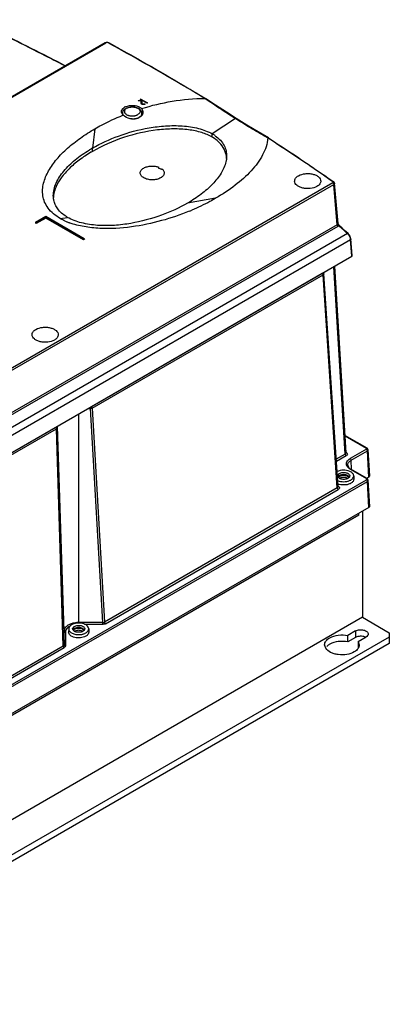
# Model space of a CAD drawing. Header units: millimetres. Extents: x 59 to 456, y 172 to 546.
# Tile 10 of 10: x 317 to 456, y 172 to 542. Entities that reach past the tile are written whole.
import ezdxf

# ---------------------------------------------------------------- set-up
doc = ezdxf.new("R2010")
doc.units = ezdxf.units.MM
doc.header["$LTSCALE"] = 46.725481
doc.layers.get('0').update_dxf_attribs({"linetype": 'CONTINUOUS'})

msp = doc.modelspace()

# ---------------------------------------------------------------- linework, layer by layer
at = {"color": 7, "linetype": 'Continuous'}
for p, q in [((183.94, 437.84), (349.34, 533.33)), ((184.19, 437.82), (349.59, 533.31)), ((350.45, 533.22), (350.28, 533.31)), ((350.45, 533.22), (350.28, 533.31)), ((361.74, 511.66), (362.33, 511.69)), ((361.77, 511.48), (361.74, 511.66)), ((362.36, 511.51), (361.77, 511.48)), ((362.33, 511.69), (362.33, 511.51)), ((362.43, 512.05), (362.64, 512.17)), ((364.94, 510.6), (362.43, 512.05)), ((362.64, 511.9), (362.64, 512.17)), ((362.64, 512.17), (365.15, 510.72)), ((362.82, 510.58), (362.82, 511.27)), ((362.82, 510.55), (362.82, 510.58)), ((363.1, 510.33), (363.12, 510.58)), ((363.1, 510.55), (363.1, 510.33)), ((363.12, 511.27), (363.12, 510.58)), ((363.64, 510.3), (364.17, 510.33)), ((363.64, 510.13), (363.64, 510.3)), ((364.19, 510.16), (363.66, 510.13)), ((364.17, 510.33), (364.19, 510.16)), ((365.15, 510.72), (364.94, 510.6)), ((386.88, 512.25), (386.72, 512.35)), ((386.88, 512.25), (386.72, 512.35)), ((386.97, 512.38), (386.98, 512.38)), ((355.83, 506.92), (355.77, 506.36)), ((363.09, 506.92), (363.15, 506.36)), ((398.16, 504.82), (389.51, 499.09)), ((398.36, 504.7), (398.16, 504.82)), ((398.36, 504.7), (398.16, 504.82)), ((345.48, 501.01), (344.5, 493.74)), ((389.49, 497.85), (389.51, 499.09)), ((410.54, 497.41), (410.35, 497.54)), ((410.54, 497.41), (410.35, 497.54)), ((410.64, 497.54), (410.63, 497.54)), ((344.07, 492.24), (343.99, 492.19)), ((344.1, 492.22), (344.03, 492.17)), ((344.5, 492.49), (344.5, 493.74)), ((434.74, 480.68), (272.34, 386.92)), ((435.06, 481.06), (435.06, 481.06)), ((436.68, 465.45), (435.38, 480.53)), ((272.7, 386.33), (435.09, 480.09)), ((436.4, 464.96), (435.09, 480.09)), ((390.73, 474.89), (380.24, 473.1)), ((323.12, 465.89), (327, 468.14)), ((323.12, 465.89), (323.12, 465.65)), ((323.47, 465.69), (323.12, 465.89)), ((327, 467.74), (323.47, 465.69)), ((327, 467.49), (323.47, 465.45)), ((323.47, 465.69), (323.47, 465.45)), ((327, 468.14), (341.49, 459.77)), ((327, 467.74), (327, 467.49)), ((341.15, 459.57), (327, 467.74)), ((341.15, 459.32), (327, 467.49)), ((332.4, 467.33), (335.21, 467.74)), ((436.4, 464.96), (272.7, 370.44)), ((272.99, 369.89), (436.69, 464.4)), ((323.47, 465.45), (323.12, 465.65)), ((437.1, 464.48), (436.95, 464.61)), ((437.1, 464.47), (436.95, 464.61)), ((440.22, 461.63), (220.18, 334.59)), ((221.29, 332.36), (441.35, 459.41)), ((341.49, 459.77), (341.15, 459.57)), ((341.15, 459.57), (341.15, 459.32)), ((341.5, 459.53), (341.15, 459.32)), ((341.49, 459.77), (341.5, 459.53)), ((441.89, 453.15), (441.35, 459.41)), ((442.03, 453.36), (441.49, 459.63)), ((441.49, 459.63), (441.49, 459.63)), ((221.29, 325.78), (441.89, 453.15)), ((439.38, 378.91), (435.13, 449.24)), ((439.68, 379.32), (435.43, 449.42)), ((430.76, 446.62), (344.21, 396.65)), ((344.49, 396.18), (431.04, 446.15)), ((431.33, 446.58), (431.04, 446.15)), ((436.41, 366.2), (431.04, 446.15)), ((436.7, 366.63), (431.33, 446.58)), ((342.91, 396), (343.78, 396)), ((343.78, 396.5), (343.78, 396)), ((348.41, 315.65), (343.78, 396)), ((344.49, 396.18), (349.12, 315.81)), ((339.38, 315.38), (339.38, 393.96)), ((330.76, 388.89), (231.17, 331.39)), ((231.45, 330.92), (331.04, 388.42)), ((333.57, 306.83), (331.04, 388.42)), ((331.34, 389.32), (331.34, 388.81)), ((331.34, 388.81), (333.87, 307.25)), ((333.87, 312.46), (331.4, 389.36)), ((447.58, 381.13), (439.28, 385.92)), ((439.29, 385.74), (447.33, 381.1)), ((447.33, 380.69), (441.26, 377.19)), ((447.97, 380.53), (447.58, 381.13)), ((439.38, 378.91), (436.01, 376.96)), ((436.06, 376.18), (439.74, 378.3)), ((439.66, 379.58), (439.84, 379.47)), ((439.67, 379.58), (439.79, 379.5)), ((439.79, 379.5), (439.84, 379.47)), ((441.61, 376.59), (447.68, 380.09)), ((447.68, 380.09), (447.97, 380.53)), ((448.27, 370.28), (447.68, 380.09)), ((448.57, 370.71), (447.97, 380.53)), ((441.72, 373.08), (441.61, 376.59)), ((436.53, 370.67), (437.19, 371.62)), ((441.26, 373.17), (447.33, 369.67)), ((447.58, 369.69), (441.51, 373.2)), ((442.55, 370.72), (442.57, 369.49)), ((448.27, 370.28), (447.42, 369.79)), ((447.97, 369.1), (447.58, 369.69)), ((448.27, 370.28), (448.57, 370.71)), ((228.39, 242.86), (447.33, 369.26)), ((228.92, 242.37), (447.68, 368.66)), ((436.41, 366.2), (349.12, 315.81)), ((436.41, 366.2), (436.7, 366.63)), ((447.68, 368.66), (447.97, 369.1)), ((448.27, 358.85), (447.68, 368.66)), ((448.57, 359.28), (447.97, 369.1)), ((349.48, 315.21), (436.77, 365.61)), ((448.27, 358.85), (229.37, 232.47)), ((448.27, 358.85), (448.57, 359.28)), ((444.45, 355.99), (229.78, 232.05)), ((444.45, 355.99), (444.45, 356.65)), ((445.87, 357.46), (445.87, 317.62)), ((445.87, 317.62), (208.56, 180.61)), ((337.11, 313.28), (337.78, 314.22)), ((348.41, 315.65), (339.38, 315.65)), ((348.41, 314.96), (341.54, 314.96)), ((348.41, 314.96), (348.41, 315.65)), ((445.87, 317.62), (455.91, 311.82)), ((333.87, 307.25), (333.87, 312.46)), ((334.37, 312.07), (334.37, 306.85)), ((335.63, 313.32), (335.6, 312.09)), ((343.13, 313.32), (343.15, 312.09)), ((443.29, 312.49), (440.38, 310.82)), ((440.38, 308.37), (440.38, 310.82)), ((443.29, 312.49), (443.29, 310.04)), ((455.91, 311.82), (455.91, 307.74)), ((455.91, 310.19), (221.43, 174.81)), ((455.91, 307.74), (221.43, 172.36)), ((333.57, 306.83), (236.41, 250.73)), ((432.05, 306.01), (431.66, 307.29)), ((443.29, 310.04), (440.38, 308.37)), ((444.27, 308.57), (447.18, 310.25)), ((444.27, 308.57), (444.66, 307.29)), ((444.27, 308.57), (444.27, 306.12)), ((236.77, 250.14), (333.93, 306.24))]:
    msp.add_line(p, q, dxfattribs=at)
for points in [[(398.46, 504.85), (394.79, 507.19), (390.69, 509.88), (386.98, 512.38)], [(410.63, 497.54), (406.74, 499.8), (402.42, 502.4), (398.46, 504.85)], [(435.38, 480.53), (435.35, 480.69), (435.22, 480.92), (435.06, 481.06)], [(437.23, 464.61), (436.98, 464.9), (436.7, 465.46)], [(440.5, 461.63), (439.55, 462.5), (438.21, 463.72), (437.23, 464.61)], [(441.49, 459.63), (441.18, 460.69), (440.5, 461.63)]]:
    msp.add_lwpolyline(points, dxfattribs=at)
for centre, radius, start, end in [((349.94, 532.55), 0.844, 81.8766, 99.061), ((357.03, 507.38), 1.61, 152.9836, 157.5067), ((357.16, 507.31), 1.75, 147.7933, 152.9677), ((357.14, 506.11), 1.7, 149.8868, 153.8401), ((357.2, 506.07), 1.78, 148.8582, 149.9067), ((357.25, 506.04), 1.84, 146.3059, 148.8495), ((357.04, 506.79), 1.22, 173.8687, 186.7788), ((357.06, 506.8), 1.24, 186.7749, 191.0501), ((358.27, 506.38), 2.56, 136.1766, 136.8258), ((358.62, 505.61), 4.03, 115.7616, 119.9486), ((361.92, 506.23), 1.24, 354.2422, 6.1138), ((361.68, 506.05), 1.82, 30.3, 33.2738), ((388.75, 424.75), 87.7, 111.8451, 112.0049), ((359.46, 510.97), 6.28, 267.8421, 276.1936), ((359.49, 510.69), 6, 276.2307, 279.005), ((359.66, 509.85), 5.14, 284.7631, 286.9527), ((360.19, 508.76), 4.04, 292.8515, 294.885), ((360.4, 508.13), 3.26, 299.9805, 304.0548), ((382.02, 486.1), 14.99, 57.1687, 60.0174), ((381.86, 484.63), 15.26, 58.6868, 60.0044), ((382.07, 484.97), 14.86, 57.9842, 58.6841), ((382.53, 486.89), 14.06, 55.0382, 57.1613), ((371.04, 447.7), 53.14, 120.7396, 121.3764), ((371.65, 446.67), 54.33, 119.9786, 120.7391), ((371.6, 445.56), 54.19, 119.9993, 120.5351), ((386.07, 489.61), 8.77, 1.4333, 6.6247), ((370.32, 486.69), 0.91, 295.1051, 299.9557), ((368.72, 483.6), 3.01, 48.3748, 48.7696), ((339.6, 474.74), 9.73, 173.7355, 177.1206), ((340.02, 474.69), 10.14, 172.2152, 173.7478), ((347.14, 551.92), 88.54, 292.3539, 293.0301), ((344.09, 488.19), 23.92, 245.9658, 247.3548), ((344.48, 489.14), 24.95, 247.3531, 248.5349), ((344.75, 489.83), 25.69, 248.5325, 249.2322), ((344.88, 490.15), 26.04, 249.2311, 249.4296), ((344.97, 490.4), 26.3, 249.4301, 249.923), ((150.97, 147.8), 426.8, 47.3334, 47.9005), ((438.46, 459.64), 2.65, 45.361, 48.4997), ((439, 459.23), 2.35, 4.3613, 8.0268), ((439.19, 378.55), 1.12, 52.4022, 54.9993), ((437.59, 369.86), 0.714, 157.6262, 165.1255), ((438.27, 368.42), 1.63, 119.9353, 125.6027), ((439.32, 368.41), 1.64, 54.4972, 59.8701), ((338.9, 308.41), 7.18, 108.3759, 108.991), ((337.48, 311.05), 3.46, 127.8263, 132.9726), ((338.17, 312.46), 0.714, 157.6262, 165.1255), ((338.85, 311.02), 1.63, 119.9353, 125.6027), ((339.91, 311.01), 1.64, 54.4972, 59.8701), ((445.65, 307.35), 3.1, 64.3792, 67.8311)]:
    msp.add_arc(centre, radius, start, end, dxfattribs=at)
for points, knots in [([(299.69, 541.94), (302.62, 540.55), (314.26, 534.95), (325.79, 529.15), (334.35, 524.68)], [0, 0, 0, 0, 0.251974, 1, 1, 1, 1]), ([(334.21, 524.6), (331.39, 526.07), (319.96, 531.97), (308.42, 537.64), (299.69, 541.79)], [0, 0, 0, 0, 0.248028, 1, 1, 1, 1]), ([(349.34, 533.33), (349.35, 533.34), (349.44, 533.37), (349.53, 533.34), (349.59, 533.31)], [0, 0, 0, 0, 0.2209, 1, 1, 1, 1]), ([(349.81, 533.38), (349.79, 533.38), (349.71, 533.36), (349.64, 533.33), (349.59, 533.31)], [0, 0, 0, 0, 0.266817, 1, 1, 1, 1]), ([(350.28, 533.31), (350.27, 533.32), (350.2, 533.35), (350.12, 533.37), (350.06, 533.38)], [0, 0, 0, 0, 0.232027, 1, 1, 1, 1]), ([(350.28, 533.31), (350.3, 533.32), (350.38, 533.36), (350.47, 533.37), (350.52, 533.34)], [0, 0, 0, 0, 0.295858, 1, 1, 1, 1]), ([(386.72, 512.35), (383.77, 514.14), (371.8, 521.3), (359.66, 528.19), (350.45, 533.22)], [0, 0, 0, 0, 0.247602, 1, 1, 1, 1]), ([(350.52, 533.34), (353.63, 531.65), (365.89, 524.86), (378.01, 517.81), (386.97, 512.38)], [0, 0, 0, 0, 0.25241, 1, 1, 1, 1]), ([(362.33, 511.69), (362.48, 511.7), (362.75, 511.67), (363, 511.53), (363.07, 511.43)], [0, 0, 0, 0, 0.556188, 1, 1, 1, 1]), ([(362.82, 511.27), (362.82, 511.31), (362.77, 511.41), (362.6, 511.5), (362.44, 511.52), (362.36, 511.51)], [0, 0, 0, 0, 0.18549, 0.548722, 1, 1, 1, 1]), ([(363.66, 510.13), (363.56, 510.13), (363.25, 510.14), (362.85, 510.33), (362.82, 510.55)], [0, 0, 0, 0, 0.314215, 1, 1, 1, 1]), ([(363.09, 511.03), (363.09, 511.09), (363.03, 511.23), (362.91, 511.3), (362.84, 511.34)], [0, 0, 0, 0, 0.441571, 1, 1, 1, 1]), ([(362.97, 508.59), (366.73, 509.76), (374.56, 511.65), (382.62, 512.39), (386.72, 512.35)], [0, 0, 0, 0, 0.489261, 1, 1, 1, 1]), ([(363.12, 510.58), (363.12, 510.54), (363.17, 510.42), (363.37, 510.32), (363.54, 510.3), (363.64, 510.3)], [0, 0, 0, 0, 0.18549, 0.548722, 1, 1, 1, 1]), ([(386.71, 512.36), (386.73, 512.37), (386.81, 512.41), (386.92, 512.41), (386.97, 512.38)], [0, 0, 0, 0, 0.293706, 1, 1, 1, 1]), ([(398.16, 504.82), (396.28, 506.01), (392.49, 508.45), (388.74, 510.95), (386.88, 512.25)], [0, 0, 0, 0, 0.495105, 1, 1, 1, 1]), ([(355.43, 507.43), (355.43, 507.57), (355.46, 507.77), (355.53, 507.95), (355.54, 507.99)], [0, 0, 0, 0, 0.743576, 1, 1, 1, 1]), ([(355.84, 506.43), (355.72, 506.58), (355.52, 506.89), (355.44, 507.25), (355.43, 507.43)], [0, 0, 0, 0, 0.522168, 1, 1, 1, 1]), ([(355.83, 506.92), (355.84, 507.04), (355.88, 507.26), (356.01, 507.58), (356.18, 507.87), (356.33, 508.05), (356.41, 508.13)], [0, 0, 0, 0, 0.24905, 0.498214, 0.748113, 1, 1, 1, 1]), ([(355.87, 508.51), (355.92, 508.56), (356.14, 508.79), (356.4, 508.98), (356.61, 509.1)], [0, 0, 0, 0, 0.23414, 1, 1, 1, 1]), ([(356.43, 508.15), (356.47, 508.2), (356.68, 508.4), (356.91, 508.56), (357.09, 508.67)], [0, 0, 0, 0, 0.2457, 1, 1, 1, 1]), ([(357.38, 508.7), (357.24, 508.62), (356.99, 508.45), (356.74, 508.17), (356.61, 507.93), (356.55, 507.75), (356.52, 507.57), (356.52, 507.39), (356.56, 507.21), (356.66, 506.96), (356.87, 506.68), (357.23, 506.38), (357.52, 506.22), (357.68, 506.16)], [0, 0, 0, 0, 0.141249, 0.266374, 0.323864, 0.378789, 0.432127, 0.485015, 0.538638, 0.594104, 0.713712, 0.848732, 1, 1, 1, 1]), ([(356.87, 509.23), (357.36, 509.47), (358.47, 509.78), (360.16, 509.81), (361.74, 509.46), (362.65, 508.92), (362.97, 508.59)], [0, 0, 0, 0, 0.252746, 0.525172, 0.783539, 1, 1, 1, 1]), ([(357.09, 508.67), (357.35, 508.82), (357.92, 509.06), (358.84, 509.24), (359.8, 509.26), (360.74, 509.13), (361.47, 508.87), (361.99, 508.58), (362.33, 508.33), (362.62, 508.03), (362.85, 507.7), (363.02, 507.32), (363.08, 507.06), (363.09, 506.92)], [0, 0, 0, 0, 0.124892, 0.256862, 0.392191, 0.525623, 0.652755, 0.713482, 0.772453, 0.830105, 0.886968, 0.943516, 1, 1, 1, 1]), ([(357.38, 508.7), (357.53, 508.78), (357.84, 508.93), (358.34, 509.08), (358.89, 509.18), (359.46, 509.21), (360.03, 509.18), (360.58, 509.08), (361.08, 508.93), (361.53, 508.72), (361.9, 508.47), (362.18, 508.17), (362.36, 507.85), (362.42, 507.5), (362.36, 507.16), (362.18, 506.83), (361.9, 506.54), (361.67, 506.38), (361.54, 506.3)], [0, 0, 0, 0, 0.066589, 0.138433, 0.214058, 0.291652, 0.369246, 0.444872, 0.516718, 0.583305, 0.643684, 0.697698, 0.746281, 0.791653, 0.837025, 0.885608, 0.939619, 1, 1, 1, 1]), ([(362.23, 505.43), (362.37, 505.53), (362.63, 505.73), (362.88, 506.05), (363.01, 506.32), (363.07, 506.52), (363.1, 506.72), (363.1, 506.86), (363.09, 506.92)], [0, 0, 0, 0, 0.286222, 0.542634, 0.661827, 0.776586, 0.888655, 1, 1, 1, 1]), ([(362.97, 508.59), (363.13, 508.38), (363.39, 507.93), (363.49, 507.42), (363.48, 507.17)], [0, 0, 0, 0, 0.519719, 1, 1, 1, 1]), ([(363.48, 507.17), (363.48, 507.08), (363.45, 506.72), (363.3, 506.37), (363.15, 506.13)], [0, 0, 0, 0, 0.246521, 1, 1, 1, 1]), ([(363.42, 506.55), (363.4, 506.66), (363.34, 506.8), (363.27, 506.93), (363.25, 506.97)], [0, 0, 0, 0, 0.742247, 1, 1, 1, 1]), ([(345.48, 501.01), (346.29, 501.48), (349.67, 503.35), (353.18, 504.97), (355.89, 506.07)], [0, 0, 0, 0, 0.242575, 1, 1, 1, 1]), ([(361.75, 505.04), (361.29, 504.84), (360.26, 504.61), (358.25, 504.73), (356.77, 505.43), (356.12, 506.16)], [0, 0, 0, 0, 0.249735, 0.514129, 1, 1, 1, 1]), ([(357.68, 506.16), (357.81, 506.1), (358.08, 506), (358.68, 505.85), (359.46, 505.78), (360.24, 505.85), (360.84, 506), (361.11, 506.1), (361.24, 506.16)], [0, 0, 0, 0, 0.117466, 0.241325, 0.499997, 0.758669, 0.882527, 1, 1, 1, 1]), ([(360.42, 504.77), (360.47, 504.77), (360.66, 504.81), (360.84, 504.85), (360.97, 504.88)], [0, 0, 0, 0, 0.253395, 1, 1, 1, 1]), ([(361.16, 504.93), (361.24, 504.96), (361.54, 505.06), (361.83, 505.19), (362.03, 505.31)], [0, 0, 0, 0, 0.261532, 1, 1, 1, 1]), ([(361.24, 506.16), (361.27, 506.17), (361.37, 506.21), (361.47, 506.26), (361.54, 506.3)], [0, 0, 0, 0, 0.25586, 1, 1, 1, 1]), ([(363.15, 506.13), (363.1, 506.06), (362.86, 505.74), (362.55, 505.48), (362.3, 505.32)], [0, 0, 0, 0, 0.237225, 1, 1, 1, 1]), ([(398.16, 504.82), (398.19, 504.84), (398.28, 504.88), (398.4, 504.89), (398.46, 504.85)], [0, 0, 0, 0, 0.318207, 1, 1, 1, 1]), ([(410.34, 497.53), (409.35, 498.09), (407.35, 499.23), (403.35, 501.61), (400.36, 503.44), (398.36, 504.7)], [0, 0, 0, 0, 0.245468, 0.493735, 1, 1, 1, 1]), ([(332.4, 467.33), (330.67, 468.33), (328.36, 470.2), (326.53, 473.42), (325.87, 475.81), (325.77, 478.22), (326.28, 481.44), (327.97, 485.38), (331.12, 489.75), (335.19, 493.85), (340.03, 497.66), (343.6, 499.93), (345.48, 501.01)], [0, 0, 0, 0, 0.13449, 0.192515, 0.247033, 0.300259, 0.353846, 0.46547, 0.585822, 0.715306, 0.853563, 1, 1, 1, 1]), ([(344.5, 493.74), (347.63, 495.54), (354.54, 498.69), (363.89, 501.2), (371.96, 502.19), (378.21, 502.23), (384.18, 501.38), (387.9, 500.02), (389.51, 499.09)], [0, 0, 0, 0, 0.23102, 0.483191, 0.615768, 0.75009, 0.881156, 1, 1, 1, 1]), ([(389.49, 497.85), (388.25, 498.57), (385.34, 499.76), (380.41, 500.76), (374.82, 501.05), (366.59, 500.49), (356.17, 498.1), (348.21, 494.63), (344.5, 492.49)], [0, 0, 0, 0, 0.091895, 0.199562, 0.320296, 0.449005, 0.72602, 1, 1, 1, 1]), ([(392.26, 495.74), (392.09, 495.91), (391.38, 496.59), (390.58, 497.18), (389.95, 497.57)], [0, 0, 0, 0, 0.242197, 1, 1, 1, 1]), ([(390.58, 498.41), (391.3, 497.9), (392.58, 496.81), (393.98, 494.85), (394.75, 492.76), (394.88, 491.33), (394.87, 490.63)], [0, 0, 0, 0, 0.285227, 0.539862, 0.774252, 1, 1, 1, 1]), ([(410.35, 497.54), (410.19, 495.33), (409.02, 491.98), (406.5, 488.05), (403.2, 484.07), (398, 479.46), (393.28, 476.36), (390.73, 474.89)], [0, 0, 0, 0, 0.214895, 0.330938, 0.453101, 0.715236, 1, 1, 1, 1]), ([(394.78, 490.62), (394.67, 491.56), (394.12, 493.46), (392.95, 495.04), (392.26, 495.74)], [0, 0, 0, 0, 0.490998, 1, 1, 1, 1]), ([(410.63, 497.55), (410.61, 497.56), (410.52, 497.59), (410.43, 497.56), (410.36, 497.53)], [0, 0, 0, 0, 0.22495, 1, 1, 1, 1]), ([(434.77, 481.06), (432.79, 482.45), (424.79, 488.01), (416.68, 493.42), (410.54, 497.41)], [0, 0, 0, 0, 0.248129, 1, 1, 1, 1]), ([(410.64, 497.54), (412.71, 496.19), (420.92, 490.81), (429.04, 485.28), (435.06, 481.06)], [0, 0, 0, 0, 0.251888, 1, 1, 1, 1]), ([(329.85, 475.8), (329.84, 476.61), (330.03, 478.27), (330.86, 480.67), (332.14, 482.99), (334.41, 486.03), (338.1, 489.56), (341.52, 491.94), (343.37, 493.07)], [0, 0, 0, 0, 0.106642, 0.21671, 0.332123, 0.453615, 0.714908, 1, 1, 1, 1]), ([(343.99, 492.19), (342.46, 491.29), (339.59, 489.39), (335.82, 486.2), (332.87, 482.88), (331.43, 480.48), (330.91, 479.31)], [0, 0, 0, 0, 0.286493, 0.553844, 0.793142, 1, 1, 1, 1]), ([(394.62, 488.63), (394.27, 487.1), (392.88, 484.03), (389.59, 479.99), (385.3, 476.27), (382.01, 474.12), (380.24, 473.1)], [0, 0, 0, 0, 0.217549, 0.45658, 0.717833, 1, 1, 1, 1]), ([(394.87, 490.63), (394.86, 490.13), (394.79, 489.46), (394.65, 488.8), (394.62, 488.63)], [0, 0, 0, 0, 0.748136, 1, 1, 1, 1]), ([(370.13, 482.58), (369.67, 482.32), (368.89, 482.04), (367.79, 481.86), (366.64, 481.8), (365.5, 481.93), (364.45, 482.25), (363.78, 482.57), (363.22, 482.95), (362.79, 483.39), (362.52, 483.88), (362.42, 484.41), (362.51, 484.94), (362.78, 485.44), (363.21, 485.89), (363.57, 486.14), (363.77, 486.26)], [0, 0, 0, 0, 0.140209, 0.216552, 0.294487, 0.446621, 0.51772, 0.583568, 0.643286, 0.696831, 0.745076, 0.790196, 0.835554, 0.884281, 0.938386, 1, 1, 1, 1]), ([(363.77, 486.26), (364.16, 486.48), (365.06, 486.83), (366.51, 487.06), (368.01, 487), (368.99, 486.77), (369.44, 486.59)], [0, 0, 0, 0, 0.23228, 0.489081, 0.751676, 1, 1, 1, 1]), ([(369.24, 486.46), (369.24, 486.43), (369.28, 486.35), (369.45, 486.21), (369.79, 486.04), (370.24, 485.91), (370.56, 485.86), (370.71, 485.86)], [0, 0, 0, 0, 0.058285, 0.14821, 0.417448, 0.731475, 1, 1, 1, 1]), ([(370.72, 485.85), (370.85, 485.73), (371.09, 485.48), (371.34, 485.06), (371.46, 484.61), (371.45, 484.15), (371.29, 483.7), (371.02, 483.28), (370.62, 482.9), (370.31, 482.68), (370.13, 482.58)], [0, 0, 0, 0, 0.132708, 0.253739, 0.366817, 0.477496, 0.59192, 0.715278, 0.850898, 1, 1, 1, 1]), ([(421.83, 483.37), (422.59, 483.81), (423.95, 484.17), (425.79, 484.22), (427.17, 484.02), (428.4, 483.61), (429.38, 483), (430.04, 482.23), (430.2, 481.62), (430.19, 481.33)], [0, 0, 0, 0, 0.270166, 0.417936, 0.562746, 0.696635, 0.813863, 0.913072, 1, 1, 1, 1]), ([(420.39, 481.33), (420.39, 481.52), (420.45, 481.92), (420.75, 482.47), (421.22, 482.97), (421.61, 483.24), (421.83, 483.37)], [0, 0, 0, 0, 0.217782, 0.450592, 0.71006, 1, 1, 1, 1]), ([(428.76, 479.37), (428, 478.93), (426.66, 478.57), (424.84, 478.51), (423.47, 478.7), (422.24, 479.1), (421.26, 479.7), (420.58, 480.44), (420.4, 481.05), (420.39, 481.33)], [0, 0, 0, 0, 0.26904, 0.416269, 0.560841, 0.694937, 0.812808, 0.912809, 1, 1, 1, 1]), ([(430.19, 481.33), (430.19, 481.15), (430.11, 480.77), (429.69, 480.02), (429.15, 479.6), (428.76, 479.37)], [0, 0, 0, 0, 0.218331, 0.452498, 1, 1, 1, 1]), ([(434.74, 480.68), (434.79, 480.7), (434.87, 480.77), (434.89, 480.89), (434.87, 480.94)], [0, 0, 0, 0, 0.5527, 1, 1, 1, 1]), ([(434.74, 480.68), (434.77, 480.66), (434.89, 480.56), (434.99, 480.43), (435.03, 480.32)], [0, 0, 0, 0, 0.217023, 1, 1, 1, 1]), ([(435.06, 481.06), (435.04, 481.08), (434.95, 481.12), (434.84, 481.1), (434.77, 481.06)], [0, 0, 0, 0, 0.231567, 1, 1, 1, 1]), ([(434.87, 480.94), (434.87, 480.95), (434.85, 481), (434.8, 481.04), (434.77, 481.06)], [0, 0, 0, 0, 0.227554, 1, 1, 1, 1]), ([(435.38, 480.53), (435.39, 480.45), (435.33, 480.26), (435.18, 480.14), (435.09, 480.09)], [0, 0, 0, 0, 0.446084, 1, 1, 1, 1]), ([(330.91, 479.31), (330.79, 479.04), (330.37, 477.99), (330.08, 476.89), (329.97, 476.07)], [0, 0, 0, 0, 0.261437, 1, 1, 1, 1]), ([(435.03, 480.32), (435.04, 480.3), (435.07, 480.22), (435.09, 480.14), (435.09, 480.09)], [0, 0, 0, 0, 0.274027, 1, 1, 1, 1]), ([(330.14, 473.77), (330.09, 473.94), (329.94, 474.61), (329.86, 475.29), (329.85, 475.8)], [0, 0, 0, 0, 0.25264, 1, 1, 1, 1]), ([(335.21, 467.74), (333.94, 468.47), (332.24, 469.79), (330.74, 472.04), (330.29, 473.2), (330.14, 473.77)], [0, 0, 0, 0, 0.542114, 0.778794, 1, 1, 1, 1]), ([(380.24, 473.1), (377.11, 471.29), (370.2, 468.14), (360.84, 465.62), (352.77, 464.63), (346.52, 464.59), (340.54, 465.44), (336.82, 466.81), (335.21, 467.74)], [0, 0, 0, 0, 0.230988, 0.483146, 0.615727, 0.75006, 0.881142, 1, 1, 1, 1]), ([(390.73, 474.89), (390.03, 474.48), (387.12, 472.86), (384.1, 471.43), (381.78, 470.44)], [0, 0, 0, 0, 0.243412, 1, 1, 1, 1]), ([(380.82, 470.04), (377.46, 468.65), (370.36, 466.23), (359.12, 463.88), (349.28, 463.3), (341.47, 464.1), (337.71, 465.05), (335.94, 465.7)], [0, 0, 0, 0, 0.2374, 0.488328, 0.748224, 0.877269, 1, 1, 1, 1]), ([(334.34, 466.34), (334.17, 466.42), (333.51, 466.73), (332.86, 467.06), (332.4, 467.33)], [0, 0, 0, 0, 0.255778, 1, 1, 1, 1]), ([(436.4, 464.96), (436.49, 465.01), (436.65, 465.14), (436.69, 465.35), (436.68, 465.45)], [0, 0, 0, 0, 0.516273, 1, 1, 1, 1]), ([(436.4, 464.96), (436.4, 464.8), (436.5, 464.59), (436.65, 464.44), (436.69, 464.4)], [0, 0, 0, 0, 0.741645, 1, 1, 1, 1]), ([(436.69, 464.4), (436.72, 464.42), (436.81, 464.48), (436.9, 464.55), (436.95, 464.61)], [0, 0, 0, 0, 0.262084, 1, 1, 1, 1]), ([(436.95, 464.61), (436.93, 464.65), (436.84, 464.84), (436.8, 465.05), (436.76, 465.21)], [0, 0, 0, 0, 0.201077, 1, 1, 1, 1]), ([(437.23, 464.61), (437.21, 464.63), (437.13, 464.67), (437.02, 464.64), (436.95, 464.61)], [0, 0, 0, 0, 0.192355, 1, 1, 1, 1]), ([(440.5, 461.63), (440.48, 461.64), (440.4, 461.69), (440.29, 461.66), (440.22, 461.63)], [0, 0, 0, 0, 0.190923, 1, 1, 1, 1]), ([(440.33, 461.53), (440.59, 461.26), (441.03, 460.64), (441.28, 459.92), (441.33, 459.56)], [0, 0, 0, 0, 0.504291, 1, 1, 1, 1]), ([(441.49, 459.63), (441.5, 459.61), (441.49, 459.52), (441.41, 459.45), (441.35, 459.41)], [0, 0, 0, 0, 0.201452, 1, 1, 1, 1]), ([(441.89, 453.15), (441.91, 453.16), (441.98, 453.21), (442.04, 453.3), (442.03, 453.36)], [0, 0, 0, 0, 0.296983, 1, 1, 1, 1]), ([(430.76, 446.62), (430.78, 446.61), (430.88, 446.53), (430.96, 446.42), (431, 446.33)], [0, 0, 0, 0, 0.228451, 1, 1, 1, 1]), ([(321.9, 423.65), (321.89, 423.84), (321.95, 424.23), (322.25, 424.78), (322.72, 425.28), (323.11, 425.56), (323.33, 425.68)], [0, 0, 0, 0, 0.217782, 0.450592, 0.71006, 1, 1, 1, 1]), ([(323.33, 425.68), (324.09, 426.12), (325.45, 426.49), (327.29, 426.54), (328.67, 426.34), (329.9, 425.92), (330.88, 425.31), (331.54, 424.55), (331.7, 423.93), (331.69, 423.65)], [0, 0, 0, 0, 0.270166, 0.417936, 0.562746, 0.696635, 0.813863, 0.913072, 1, 1, 1, 1]), ([(330.26, 421.68), (329.5, 421.25), (328.16, 420.88), (326.34, 420.83), (324.97, 421.02), (323.74, 421.42), (322.76, 422.01), (322.08, 422.76), (321.9, 423.37), (321.9, 423.65)], [0, 0, 0, 0, 0.26904, 0.416269, 0.560841, 0.694937, 0.812808, 0.912809, 1, 1, 1, 1]), ([(331.69, 423.65), (331.69, 423.46), (331.61, 423.08), (331.19, 422.34), (330.66, 421.91), (330.26, 421.68)], [0, 0, 0, 0, 0.218331, 0.452498, 1, 1, 1, 1]), ([(344.49, 396.18), (344.44, 396.15), (344.22, 396.05), (343.97, 396), (343.78, 396)], [0, 0, 0, 0, 0.229302, 1, 1, 1, 1]), ([(343.87, 396.55), (343.91, 396.56), (344.02, 396.57), (344.13, 396.61), (344.21, 396.65)], [0, 0, 0, 0, 0.267107, 1, 1, 1, 1]), ([(344.49, 396.18), (344.49, 396.22), (344.45, 396.41), (344.33, 396.58), (344.21, 396.65)], [0, 0, 0, 0, 0.237777, 1, 1, 1, 1]), ([(330.76, 388.89), (330.78, 388.9), (330.85, 388.95), (330.91, 389.02), (330.93, 389.08)], [0, 0, 0, 0, 0.286457, 1, 1, 1, 1]), ([(330.76, 388.89), (330.8, 388.87), (330.94, 388.74), (331.04, 388.56), (331.04, 388.42)], [0, 0, 0, 0, 0.238596, 1, 1, 1, 1]), ([(331.34, 388.81), (331.33, 388.89), (331.25, 389.06), (331.08, 389.12), (330.99, 389.13)], [0, 0, 0, 0, 0.466835, 1, 1, 1, 1]), ([(331.34, 388.81), (331.34, 388.78), (331.3, 388.61), (331.16, 388.48), (331.04, 388.42)], [0, 0, 0, 0, 0.218323, 1, 1, 1, 1]), ([(447.33, 381.1), (447.35, 381.11), (447.42, 381.15), (447.52, 381.16), (447.58, 381.13)], [0, 0, 0, 0, 0.294014, 1, 1, 1, 1]), ([(447.45, 380.99), (447.43, 381.02), (447.39, 381.06), (447.34, 381.09), (447.33, 381.1)], [0, 0, 0, 0, 0.72634, 1, 1, 1, 1]), ([(447.33, 380.69), (447.38, 380.72), (447.48, 380.81), (447.47, 380.94), (447.45, 380.99)], [0, 0, 0, 0, 0.5476, 1, 1, 1, 1]), ([(447.33, 380.69), (447.36, 380.67), (447.49, 380.58), (447.58, 380.44), (447.63, 380.32)], [0, 0, 0, 0, 0.22861, 1, 1, 1, 1]), ([(439.38, 378.91), (439.47, 378.95), (439.62, 379.06), (439.68, 379.24), (439.68, 379.32)], [0, 0, 0, 0, 0.551806, 1, 1, 1, 1]), ([(439.74, 378.3), (439.69, 378.33), (439.51, 378.49), (439.39, 378.72), (439.38, 378.91)], [0, 0, 0, 0, 0.232825, 1, 1, 1, 1]), ([(439.88, 379.44), (439.97, 379.36), (440.13, 379.19), (440.24, 378.71), (439.94, 378.42), (439.74, 378.3)], [0, 0, 0, 0, 0.264325, 0.49016, 1, 1, 1, 1]), ([(439.96, 374.5), (439.87, 374.72), (439.76, 375.22), (439.96, 375.99), (440.49, 376.68), (440.98, 377.03), (441.26, 377.19)], [0, 0, 0, 0, 0.225347, 0.45217, 0.706176, 1, 1, 1, 1]), ([(441.61, 376.59), (441.61, 376.65), (441.56, 376.88), (441.41, 377.1), (441.26, 377.19)], [0, 0, 0, 0, 0.242518, 1, 1, 1, 1]), ([(447.63, 380.32), (447.65, 380.27), (447.67, 380.19), (447.68, 380.11), (447.68, 380.09)], [0, 0, 0, 0, 0.767676, 1, 1, 1, 1]), ([(441.26, 373.17), (441.11, 373.26), (440.59, 373.6), (440.14, 374.08), (439.96, 374.5)], [0, 0, 0, 0, 0.280488, 1, 1, 1, 1]), ([(440.32, 374.72), (440.31, 374.9), (440.36, 375.26), (440.73, 375.97), (441.24, 376.37), (441.61, 376.59)], [0, 0, 0, 0, 0.218617, 0.451844, 1, 1, 1, 1]), ([(440.32, 374.72), (440.33, 374.45), (440.63, 373.8), (441.17, 373.39), (441.51, 373.2)], [0, 0, 0, 0, 0.417858, 1, 1, 1, 1]), ([(441.1, 372.4), (440.34, 372.74), (438.67, 373), (437.01, 372.67), (436.29, 372.3)], [0, 0, 0, 0, 0.504209, 1, 1, 1, 1]), ([(437.2, 369.76), (437.01, 369.87), (436.69, 370.11), (436.53, 370.5), (436.53, 370.67)], [0, 0, 0, 0, 0.55069, 1, 1, 1, 1]), ([(437.21, 370.79), (437.16, 370.77), (437, 370.67), (436.86, 370.54), (436.77, 370.44)], [0, 0, 0, 0, 0.267101, 1, 1, 1, 1]), ([(437.01, 370.27), (437.03, 370.31), (437.15, 370.46), (437.31, 370.58), (437.44, 370.66)], [0, 0, 0, 0, 0.229373, 1, 1, 1, 1]), ([(437.19, 371.62), (437.55, 371.82), (438.39, 372.05), (439.46, 371.99), (440.24, 371.73), (440.69, 371.45), (440.99, 371.09), (441.07, 370.81), (441.07, 370.67)], [0, 0, 0, 0, 0.270501, 0.562269, 0.69631, 0.813658, 0.912975, 1, 1, 1, 1]), ([(440.09, 369.61), (439.62, 369.43), (438.62, 369.3), (437.62, 369.52), (437.2, 369.76)], [0, 0, 0, 0, 0.510341, 1, 1, 1, 1]), ([(440.39, 370.79), (439.92, 371.06), (438.8, 371.28), (437.68, 371.07), (437.21, 370.79)], [0, 0, 0, 0, 0.499704, 1, 1, 1, 1]), ([(437.44, 370.66), (437.84, 370.89), (438.79, 371.07), (439.75, 370.89), (440.15, 370.66)], [0, 0, 0, 0, 0.499765, 1, 1, 1, 1]), ([(440.15, 369.83), (439.75, 370.06), (438.8, 370.25), (437.85, 370.06), (437.45, 369.83)], [0, 0, 0, 0, 0.499704, 1, 1, 1, 1]), ([(440.15, 370.66), (440.22, 370.62), (440.45, 370.47), (440.64, 370.23), (440.69, 370.04)], [0, 0, 0, 0, 0.287069, 1, 1, 1, 1]), ([(440.93, 370.29), (440.9, 370.34), (440.76, 370.54), (440.56, 370.69), (440.39, 370.79)], [0, 0, 0, 0, 0.227373, 1, 1, 1, 1]), ([(441.07, 370.67), (441.06, 370.54), (440.97, 370.25), (440.77, 370.04), (440.65, 369.94)], [0, 0, 0, 0, 0.463971, 1, 1, 1, 1]), ([(442.55, 370.72), (442.54, 370.88), (442.47, 371.23), (442.16, 371.69), (441.69, 372.1), (441.31, 372.31), (441.1, 372.4)], [0, 0, 0, 0, 0.211055, 0.44198, 0.704077, 1, 1, 1, 1]), ([(441.26, 373.17), (441.28, 373.19), (441.36, 373.22), (441.46, 373.23), (441.51, 373.2)], [0, 0, 0, 0, 0.294027, 1, 1, 1, 1]), ([(441.45, 369.16), (441.76, 369.34), (442.3, 369.76), (442.55, 370.42), (442.55, 370.72)], [0, 0, 0, 0, 0.551206, 1, 1, 1, 1]), ([(447.33, 369.67), (447.35, 369.68), (447.42, 369.72), (447.52, 369.72), (447.58, 369.69)], [0, 0, 0, 0, 0.294014, 1, 1, 1, 1]), ([(447.45, 369.56), (447.43, 369.59), (447.39, 369.63), (447.34, 369.66), (447.33, 369.67)], [0, 0, 0, 0, 0.72634, 1, 1, 1, 1]), ([(436.77, 365.61), (436.72, 365.64), (436.54, 365.79), (436.42, 366.02), (436.41, 366.2)], [0, 0, 0, 0, 0.231177, 1, 1, 1, 1]), ([(436.44, 369.01), (436.65, 368.91), (437.58, 368.57), (438.59, 368.48), (439.35, 368.55)], [0, 0, 0, 0, 0.234005, 1, 1, 1, 1]), ([(441.47, 367.92), (441.13, 367.73), (440.34, 367.43), (438.66, 367.19), (437.32, 367.38), (436.54, 367.72)], [0, 0, 0, 0, 0.234153, 0.493217, 1, 1, 1, 1]), ([(436.89, 366.75), (436.99, 366.68), (437.16, 366.51), (437.27, 366.03), (436.97, 365.73), (436.77, 365.61)], [0, 0, 0, 0, 0.266322, 0.49221, 1, 1, 1, 1]), ([(439.35, 368.55), (439.43, 368.56), (439.75, 368.59), (440.07, 368.65), (440.31, 368.71)], [0, 0, 0, 0, 0.254396, 1, 1, 1, 1]), ([(440.31, 368.71), (440.37, 368.73), (440.62, 368.79), (440.86, 368.88), (441.04, 368.96)], [0, 0, 0, 0, 0.257199, 1, 1, 1, 1]), ([(442.57, 369.49), (442.58, 369.2), (442.33, 368.52), (441.78, 368.11), (441.47, 367.92)], [0, 0, 0, 0, 0.448794, 1, 1, 1, 1]), ([(447.33, 369.26), (447.38, 369.29), (447.48, 369.38), (447.47, 369.51), (447.45, 369.56)], [0, 0, 0, 0, 0.5476, 1, 1, 1, 1]), ([(447.33, 369.26), (447.36, 369.24), (447.49, 369.15), (447.58, 369.01), (447.63, 368.89)], [0, 0, 0, 0, 0.22861, 1, 1, 1, 1]), ([(447.63, 368.89), (447.65, 368.84), (447.67, 368.76), (447.68, 368.68), (447.68, 368.66)], [0, 0, 0, 0, 0.76767, 1, 1, 1, 1]), ([(334.87, 314.3), (334.57, 314.05), (334.08, 313.52), (333.87, 312.8), (333.87, 312.46)], [0, 0, 0, 0, 0.53581, 1, 1, 1, 1]), ([(335.48, 314.71), (335.43, 314.68), (335.21, 314.56), (335.01, 314.41), (334.87, 314.3)], [0, 0, 0, 0, 0.258357, 1, 1, 1, 1]), ([(336.28, 314.34), (336.19, 314.3), (335.87, 314.14), (335.56, 313.95), (335.35, 313.79)], [0, 0, 0, 0, 0.262601, 1, 1, 1, 1]), ([(336.56, 315.2), (336.46, 315.17), (336.09, 315.03), (335.73, 314.86), (335.48, 314.71)], [0, 0, 0, 0, 0.260178, 1, 1, 1, 1]), ([(336.73, 314.82), (336.42, 314.65), (335.9, 314.24), (335.64, 313.61), (335.63, 313.32)], [0, 0, 0, 0, 0.550458, 1, 1, 1, 1]), ([(339.38, 315.65), (339.14, 315.65), (338.21, 315.61), (337.29, 315.44), (336.63, 315.22)], [0, 0, 0, 0, 0.257296, 1, 1, 1, 1]), ([(343.13, 313.32), (343.12, 313.53), (342.98, 314), (342.47, 314.57), (341.71, 315.02), (340.43, 315.45), (338.68, 315.53), (337.3, 315.16), (336.73, 314.82)], [0, 0, 0, 0, 0.087278, 0.187382, 0.305374, 0.439608, 0.730662, 1, 1, 1, 1]), ([(337.78, 314.22), (338.13, 314.42), (338.97, 314.65), (340.04, 314.59), (340.82, 314.33), (341.27, 314.05), (341.58, 313.69), (341.65, 313.41), (341.65, 313.28)], [0, 0, 0, 0, 0.270501, 0.562269, 0.69631, 0.813658, 0.912975, 1, 1, 1, 1]), ([(348.41, 315.65), (348.48, 315.65), (348.72, 315.65), (348.97, 315.72), (349.12, 315.81)], [0, 0, 0, 0, 0.267651, 1, 1, 1, 1]), ([(349.48, 315.21), (349.4, 315.17), (349.07, 315.02), (348.7, 314.96), (348.41, 314.96)], [0, 0, 0, 0, 0.229293, 1, 1, 1, 1]), ([(349.48, 315.21), (349.43, 315.24), (349.25, 315.39), (349.13, 315.63), (349.12, 315.81)], [0, 0, 0, 0, 0.231174, 1, 1, 1, 1]), ([(333.87, 312.46), (333.87, 312.36), (334, 312.13), (334.24, 312.07), (334.37, 312.07)], [0, 0, 0, 0, 0.465074, 1, 1, 1, 1]), ([(335.12, 313.59), (335.04, 313.52), (334.77, 313.24), (334.56, 312.91), (334.47, 312.64)], [0, 0, 0, 0, 0.269173, 1, 1, 1, 1]), ([(342.05, 310.53), (341.46, 310.19), (340.06, 309.81), (338.28, 309.9), (336.98, 310.34), (336.23, 310.81), (335.72, 311.4), (335.6, 311.88), (335.6, 312.09)], [0, 0, 0, 0, 0.270461, 0.562267, 0.696303, 0.813659, 0.912977, 1, 1, 1, 1]), ([(335.63, 313.32), (335.63, 313.16), (335.68, 312.83), (336.06, 312.18), (336.56, 311.84), (336.92, 311.66)], [0, 0, 0, 0, 0.214623, 0.446653, 1, 1, 1, 1]), ([(336.92, 311.66), (337.36, 311.43), (338.37, 311.14), (339.4, 311.1), (339.94, 311.15)], [0, 0, 0, 0, 0.47974, 1, 1, 1, 1]), ([(337.78, 312.36), (337.6, 312.47), (337.27, 312.71), (337.12, 313.1), (337.11, 313.28)], [0, 0, 0, 0, 0.55069, 1, 1, 1, 1]), ([(337.79, 313.39), (337.74, 313.37), (337.59, 313.27), (337.44, 313.14), (337.35, 313.04)], [0, 0, 0, 0, 0.267101, 1, 1, 1, 1]), ([(337.59, 312.87), (337.61, 312.91), (337.73, 313.06), (337.89, 313.18), (338.02, 313.26)], [0, 0, 0, 0, 0.229373, 1, 1, 1, 1]), ([(340.67, 312.21), (340.2, 312.03), (339.2, 311.9), (338.2, 312.12), (337.78, 312.36)], [0, 0, 0, 0, 0.510341, 1, 1, 1, 1]), ([(340.98, 313.39), (340.5, 313.66), (339.38, 313.88), (338.26, 313.67), (337.79, 313.39)], [0, 0, 0, 0, 0.499704, 1, 1, 1, 1]), ([(338.02, 313.26), (338.42, 313.49), (339.38, 313.67), (340.33, 313.49), (340.73, 313.26)], [0, 0, 0, 0, 0.499765, 1, 1, 1, 1]), ([(340.73, 312.43), (340.33, 312.66), (339.38, 312.85), (338.44, 312.66), (338.04, 312.43)], [0, 0, 0, 0, 0.499704, 1, 1, 1, 1]), ([(339.94, 311.15), (340.02, 311.16), (340.34, 311.19), (340.66, 311.25), (340.89, 311.31)], [0, 0, 0, 0, 0.254377, 1, 1, 1, 1]), ([(340.73, 313.26), (340.8, 313.22), (341.03, 313.07), (341.22, 312.83), (341.27, 312.64)], [0, 0, 0, 0, 0.287069, 1, 1, 1, 1]), ([(340.89, 311.31), (340.96, 311.33), (341.2, 311.39), (341.45, 311.48), (341.62, 311.56)], [0, 0, 0, 0, 0.257202, 1, 1, 1, 1]), ([(341.51, 312.9), (341.48, 312.94), (341.34, 313.14), (341.14, 313.3), (340.98, 313.39)], [0, 0, 0, 0, 0.227373, 1, 1, 1, 1]), ([(341.65, 313.28), (341.64, 313.14), (341.55, 312.85), (341.35, 312.64), (341.23, 312.54)], [0, 0, 0, 0, 0.463971, 1, 1, 1, 1]), ([(342.03, 311.76), (342.35, 311.94), (342.89, 312.36), (343.13, 313.02), (343.13, 313.32)], [0, 0, 0, 0, 0.551215, 1, 1, 1, 1]), ([(343.15, 312.09), (343.16, 311.8), (342.91, 311.13), (342.37, 310.71), (342.05, 310.53)], [0, 0, 0, 0, 0.448794, 1, 1, 1, 1]), ([(433.57, 309.94), (434.53, 310.5), (436.83, 311.15), (439.2, 311.06), (440.38, 310.82)], [0, 0, 0, 0, 0.479415, 1, 1, 1, 1]), ([(443.29, 312.49), (443.71, 312.74), (444.73, 313.02), (446.02, 312.95), (446.96, 312.64), (447.51, 312.3), (447.89, 311.87), (447.98, 311.53), (447.98, 311.37)], [0, 0, 0, 0, 0.269904, 0.561309, 0.695452, 0.813138, 0.912855, 1, 1, 1, 1]), ([(446.82, 310.22), (446.25, 310.45), (445.02, 310.61), (443.8, 310.34), (443.29, 310.04)], [0, 0, 0, 0, 0.509882, 1, 1, 1, 1]), ([(447.98, 311.37), (447.98, 311.16), (447.8, 310.68), (447.4, 310.38), (447.18, 310.25)], [0, 0, 0, 0, 0.449168, 1, 1, 1, 1]), ([(333.57, 306.83), (333.66, 306.88), (333.8, 306.99), (333.87, 307.17), (333.87, 307.25)], [0, 0, 0, 0, 0.546425, 1, 1, 1, 1]), ([(333.93, 306.24), (333.88, 306.27), (333.7, 306.42), (333.58, 306.65), (333.57, 306.83)], [0, 0, 0, 0, 0.238699, 1, 1, 1, 1]), ([(334.37, 306.85), (334.24, 306.85), (334, 306.92), (333.87, 307.14), (333.87, 307.25)], [0, 0, 0, 0, 0.534928, 1, 1, 1, 1]), ([(334.37, 306.85), (334.37, 306.73), (334.26, 306.47), (334.05, 306.31), (333.93, 306.24)], [0, 0, 0, 0, 0.449255, 1, 1, 1, 1]), ([(431.66, 307.29), (431.66, 307.54), (431.75, 308.05), (432.14, 308.77), (432.76, 309.42), (433.28, 309.78), (433.57, 309.94)], [0, 0, 0, 0, 0.21775, 0.450867, 0.710339, 1, 1, 1, 1]), ([(433.57, 307.49), (433.46, 307.43), (433.05, 307.18), (432.68, 306.88), (432.45, 306.63)], [0, 0, 0, 0, 0.264827, 1, 1, 1, 1]), ([(440.38, 308.37), (439.2, 308.62), (436.83, 308.7), (434.53, 308.05), (433.57, 307.49)], [0, 0, 0, 0, 0.520585, 1, 1, 1, 1]), ([(444.66, 307.29), (444.66, 307.04), (444.57, 306.53), (444.18, 305.81), (443.56, 305.16), (443.04, 304.8), (442.76, 304.64)], [0, 0, 0, 0, 0.21775, 0.450867, 0.710339, 1, 1, 1, 1]), ([(442.76, 304.64), (441.91, 304.15), (439.9, 303.52), (437.29, 303.48), (435.25, 303.89), (433.57, 304.53), (432.48, 305.33), (432.05, 306.01)], [0, 0, 0, 0, 0.254026, 0.533212, 0.668527, 0.793677, 1, 1, 1, 1])]:
    msp.add_open_spline(points, degree=3, knots=knots, dxfattribs=at)
for points in [[(349.34, 533.33), (349.68, 533.53), (350.18, 533.53), (350.52, 533.34)], [(363.07, 511.43), (363.1, 511.39), (363.12, 511.33), (363.12, 511.27)], [(363.13, 510.23), (363.11, 510.26), (363.1, 510.3), (363.1, 510.33)], [(355.68, 508.25), (355.73, 508.34), (355.8, 508.43), (355.87, 508.51)], [(356.12, 506.16), (356.02, 506.24), (355.93, 506.33), (355.84, 506.43)], [(363.2, 507.05), (363.15, 507.13), (363.09, 507.2), (363.03, 507.27)], [(362.3, 505.32), (362.17, 505.24), (362.03, 505.16), (361.88, 505.1)], [(436.76, 465.21), (436.74, 465.29), (436.72, 465.37), (436.69, 465.45)], [(431, 446.33), (431.02, 446.28), (431.04, 446.21), (431.04, 446.15)], [(431.16, 446.97), (431.26, 446.86), (431.32, 446.72), (431.33, 446.58)], [(439.83, 379.47), (439.78, 379.44), (439.71, 379.42), (439.65, 379.43)], [(436.77, 370.44), (436.74, 370.4), (436.7, 370.35), (436.67, 370.3)], [(436.93, 370.13), (436.95, 370.18), (436.98, 370.23), (437.01, 370.27)], [(440.4, 369.76), (440.3, 369.71), (440.19, 369.66), (440.09, 369.61)], [(440.65, 369.94), (440.57, 369.87), (440.49, 369.82), (440.4, 369.76)], [(436.76, 366.84), (436.81, 366.81), (436.85, 366.78), (436.89, 366.75)], [(441.04, 368.96), (441.18, 369.02), (441.32, 369.08), (441.45, 369.16)], [(334.47, 312.64), (334.4, 312.46), (334.37, 312.26), (334.37, 312.07)], [(337.35, 313.04), (337.32, 313), (337.28, 312.95), (337.25, 312.9)], [(337.51, 312.73), (337.53, 312.78), (337.56, 312.83), (337.59, 312.87)], [(340.98, 312.37), (340.88, 312.31), (340.78, 312.26), (340.67, 312.21)], [(341.23, 312.54), (341.15, 312.47), (341.07, 312.42), (340.98, 312.37)], [(341.62, 311.56), (341.76, 311.62), (341.9, 311.68), (342.03, 311.76)]]:
    msp.add_open_spline(points, degree=3, dxfattribs=at)

doc.saveas('drawing.dxf')
